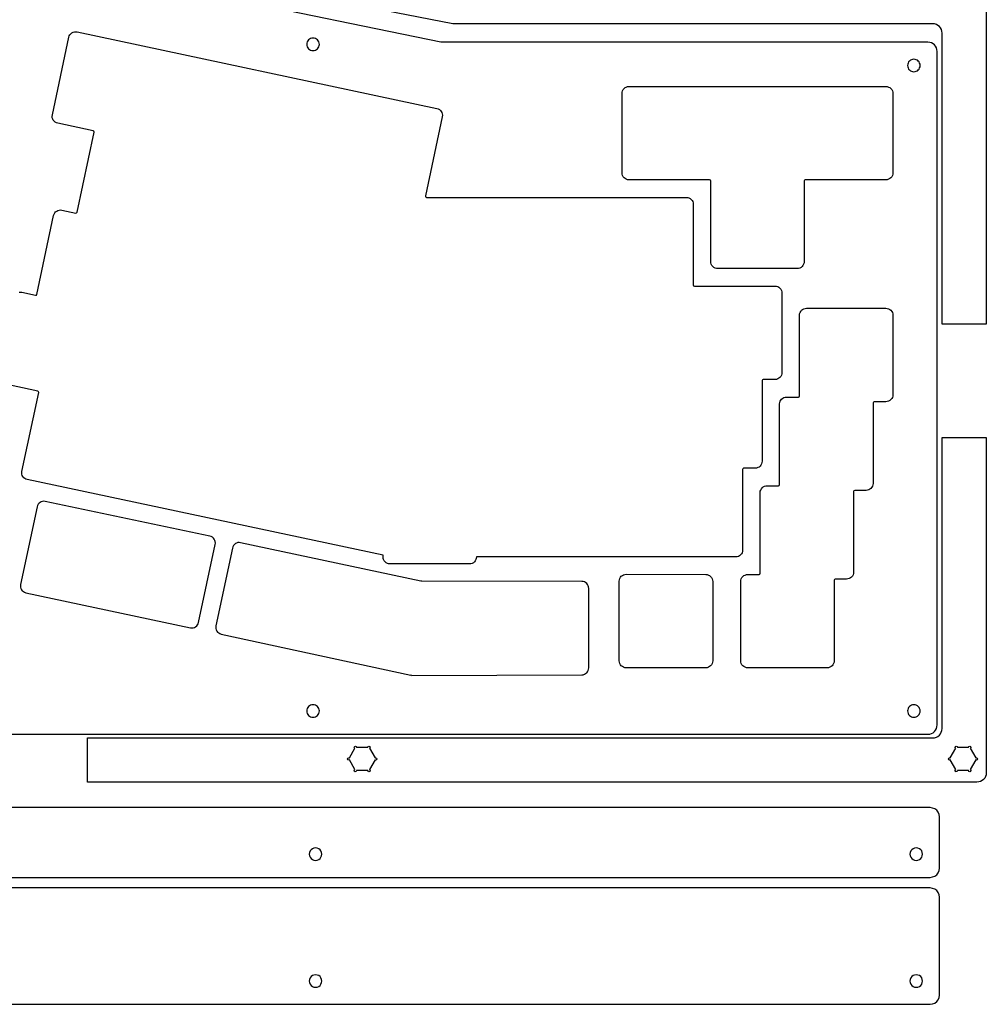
# Model space of a CAD drawing. Extents: x -3 to 2245, y -1140 to 1114.
# Tile 2 of 13: x 668 to 1452, y -1134 to -335. Entities that reach past the tile are written whole.
import ezdxf

# ---------------------------------------------------------------- set-up
doc = ezdxf.new("R2010")
doc.units = 0

msp = doc.modelspace()

# ---------------------------------------------------------------- linework, layer by layer
at = {"layer": 'cutting'}
for p, q in [((1019.61, -338.098), (738.18, -283.2266)), ((1009.95, -353.061), (698.279, -288.802)), ((1452.47, -309.745), (1452.47, -581.794)), ((1409.01, -338.092), (1019.604, -338.098)), ((1410.534396, -338.246039), (1409.011, -338.09194)), ((1411.953295, -338.686741), (1410.534396, -338.246039)), ((1413.2373, -339.383714), (1411.953295, -338.686741)), ((1414.356012, -340.306625), (1413.2373, -339.383714)), ((1415.279036, -341.425142), (1414.356012, -340.306625)), ((1415.975973, -342.708932), (1415.279036, -341.425142)), ((1416.416427, -344.127662), (1415.975973, -342.708932)), ((694.6, -412.115), (707.998, -349.0822)), ((707.998, -349.082), (708.348208, -347.98837)), ((708.348208, -347.98837), (708.892578, -347.016136)), ((708.892578, -347.016136), (709.604071, -346.182857)), ((709.604071, -346.182857), (710.455649, -345.506093)), ((710.455649, -345.506093), (711.420271, -345.003402)), ((711.420271, -345.003402), (712.4709, -344.692346)), ((712.4709, -344.692346), (713.580496, -344.590482)), ((713.580496, -344.590482), (714.72202, -344.71537)), ((714.722, -344.716), (1006.641, -406.7653)), ((902.549458, -351.200816), (901.925116, -351.956702)), ((903.305344, -350.576476), (902.549458, -351.200816)), ((904.171848, -350.104608), (903.305344, -350.576476)), ((905.128043, -349.80614), (904.171848, -350.104608)), ((906.153, -349.702), (905.128043, -349.80614)), ((907.177597, -349.80579), (906.15264, -349.70165)), ((908.133792, -350.104258), (907.177597, -349.80579)), ((909.000296, -350.576126), (908.133792, -350.104258)), ((909.756183, -351.200466), (909.000296, -350.576126)), ((910.380524, -351.956352), (909.756183, -351.200466)), ((1416.57, -345.651), (1416.416427, -344.127662)), ((1416.57, -581.794), (1416.57, -345.651)), ((901.15478, -353.779396), (901.05064, -354.80435)), ((901.051, -354.804), (901.15514, -355.828957)), ((901.453248, -352.823204), (901.15478, -353.779396)), ((901.15514, -355.828957), (901.453608, -356.785152)), ((901.925116, -351.956702), (901.453248, -352.823204)), ((901.453608, -356.785152), (901.925476, -357.651656)), ((901.925476, -357.651656), (902.549818, -358.407542)), ((902.549818, -358.407542), (903.305704, -359.031884)), ((903.305704, -359.031884), (904.172208, -359.503752)), ((904.172208, -359.503752), (905.128403, -359.80222)), ((907.177957, -359.80286), (908.134152, -359.504392)), ((908.134152, -359.504392), (909.000656, -359.032524)), ((909.000656, -359.032524), (909.756543, -358.408183)), ((909.756543, -358.408183), (910.380884, -357.652296)), ((910.852392, -352.822854), (910.380524, -351.956352)), ((910.380884, -357.652296), (910.852752, -356.785792)), ((911.15086, -353.779046), (910.852392, -352.822854)), ((910.852752, -356.785792), (911.15122, -355.829597)), ((911.255, -354.804), (911.15086, -353.779046)), ((911.15122, -355.829597), (911.25536, -354.80464)), ((1405.01, -353.061), (1009.95, -353.061)), ((1406.534396, -353.214523), (1405.011, -353.06095)), ((1407.953295, -353.654977), (1406.534396, -353.214523)), ((1409.2373, -354.351917), (1407.953295, -353.654977)), ((1410.356012, -355.274944), (1409.2373, -354.351917)), ((1411.279036, -356.393662), (1410.356012, -355.274944)), ((1411.975973, -357.677676), (1411.279036, -356.393662)), ((1412.416427, -359.096587), (1411.975973, -357.677676)), ((1412.57, -360.62), (1412.416427, -359.096587)), ((905.128403, -359.80222), (906.15336, -359.90636)), ((906.153, -359.907), (907.177957, -359.80286)), ((1391.688842, -367.258609), (1390.822331, -367.730479)), ((1392.645041, -366.96014), (1391.688842, -367.258609)), ((1393.67, -366.856), (1392.645041, -366.96014)), ((1394.702654, -366.96078), (1393.6777, -366.85664)), ((1395.658842, -367.259249), (1394.702654, -366.96078)), ((1396.525337, -367.731119), (1395.658842, -367.259249)), ((1412.57, -907.093), (1412.57, -360.621)), ((1388.671742, -370.933406), (1388.5676, -371.95836)), ((1388.57, -371.959), (1388.674142, -372.983957)), ((1388.970214, -369.977213), (1388.671742, -370.933406)), ((1388.674142, -372.983957), (1388.972614, -373.940152)), ((1389.442089, -369.110708), (1388.970214, -369.977213)), ((1388.972614, -373.940152), (1389.444489, -374.806656)), ((1390.066438, -368.354821), (1389.442089, -369.110708)), ((1389.444489, -374.806656), (1390.068837, -375.562543)), ((1390.822331, -367.730479), (1390.066438, -368.354821)), ((1397.281213, -368.355461), (1396.525337, -367.731119)), ((1397.273512, -375.562183), (1397.897843, -374.806296)), ((1397.905543, -369.111348), (1397.281213, -368.355461)), ((1397.897843, -374.806296), (1398.369702, -373.939792)), ((1398.377402, -369.977853), (1397.905543, -369.111348)), ((1398.369702, -373.939792), (1398.668163, -372.983597)), ((1398.675863, -370.934046), (1398.377402, -369.977853)), ((1398.668163, -372.983597), (1398.7723, -371.95864)), ((1398.78, -371.959), (1398.675863, -370.934046)), ((1390.068837, -375.562543), (1390.824731, -376.186884)), ((1390.824731, -376.186884), (1391.691242, -376.658752)), ((1391.691242, -376.658752), (1392.647441, -376.95722)), ((1392.647441, -376.95722), (1393.6724, -377.06136)), ((1393.67, -377.061), (1394.694954, -376.95686)), ((1394.694954, -376.95686), (1395.651142, -376.658392)), ((1395.651142, -376.658392), (1396.517637, -376.186524)), ((1396.517637, -376.186524), (1397.273512, -375.562183)), ((1157.335531, -392.429265), (1157.858245, -391.466258)), ((1157.858245, -391.466258), (1158.550525, -390.627221)), ((1158.550525, -390.627221), (1159.38957, -389.934953)), ((1159.38957, -389.934953), (1160.352581, -389.41225)), ((1160.352581, -389.41225), (1161.416758, -389.081909)), ((1161.416758, -389.081909), (1162.5593, -388.96673)), ((1162.56, -388.967), (1371.001, -388.967)), ((1371, -388.967), (1372.142571, -389.082179)), ((1372.142571, -389.082179), (1373.206761, -389.41252)), ((1373.206761, -389.41252), (1374.169774, -389.935223)), ((1374.169774, -389.935223), (1375.008813, -390.627491)), ((1375.008813, -390.627491), (1375.701081, -391.466528)), ((1375.701081, -391.466528), (1376.223783, -392.429535)), ((1156.89, -394.636), (1157.005183, -393.493445)), ((1156.89, -459.077), (1156.89, -394.636)), ((1157.005183, -393.493445), (1157.335531, -392.429265)), ((1376.223783, -392.429535), (1376.554121, -393.493715)), ((1376.554121, -393.493715), (1376.6693, -394.63627)), ((1376.67, -394.636), (1376.67, -459.077)), ((1006.64, -406.765), (1007.733663, -407.115213)), ((1007.733663, -407.115213), (1008.70592, -407.659591)), ((694.474413, -413.256422), (694.5993, -412.11488)), ((694.57628, -414.366035), (694.474413, -413.256422)), ((694.887341, -415.41668), (694.57628, -414.366035)), ((695.390039, -416.381316), (694.887341, -415.41668)), ((1011.01, -413.489), (997.3376, -477.8125)), ((1008.70592, -407.659591), (1009.539215, -408.371094)), ((1009.539215, -408.371094), (1010.215987, -409.222684)), ((1010.215987, -409.222684), (1010.718681, -410.18732)), ((1010.718681, -410.18732), (1011.029736, -411.237965)), ((1011.131595, -412.347578), (1011.0067, -413.48912)), ((1011.029736, -411.237965), (1011.131595, -412.347578)), ((696.066813, -417.232906), (695.390039, -416.381316)), ((696.900104, -417.944409), (696.066813, -417.232906)), ((697.872352, -418.488787), (696.900104, -417.944409)), ((698.966, -418.839), (697.872352, -418.488787)), ((727.71, -424.949), (698.9667, -418.83942)), ((714.644, -490.962), (728.4373, -426.0698)), ((728.306174, -425.358713), (727.71, -424.94897)), ((728.438, -426.07), (728.306174, -425.358713)), ((1157.005883, -460.219285), (1156.8907, -459.07673)), ((1157.336231, -461.283465), (1157.005883, -460.219285)), ((1157.858945, -462.246472), (1157.336231, -461.283465)), ((1158.551225, -463.085509), (1157.858945, -462.246472)), ((1159.39027, -463.777777), (1158.551225, -463.085509)), ((1375.009513, -463.085779), (1374.170474, -463.778047)), ((1375.701781, -462.246742), (1375.009513, -463.085779)), ((1376.224483, -461.283735), (1375.701781, -462.246742)), ((1376.554821, -460.219555), (1376.224483, -461.283735)), ((1376.67, -459.077), (1376.554821, -460.219555)), ((1160.353281, -464.30048), (1159.39027, -463.777777)), ((1161.417458, -464.630821), (1160.353281, -464.30048)), ((1162.56, -464.746), (1161.417458, -464.630821)), ((1227.95, -464.746), (1162.5551, -464.746)), ((1228.6159, -465.020266), (1227.9542, -464.74617)), ((1228.89, -465.682), (1228.6159, -465.020266)), ((1228.89, -531.077), (1228.89, -465.6821)), ((1304.934275, -465.017602), (1304.6627, -465.67331)), ((1304.67, -465.673), (1304.67, -531.0764)), ((1305.59, -464.746), (1304.934275, -465.017602)), ((1371, -464.746), (1305.5966, -464.746)), ((1372.143271, -464.631091), (1371.0007, -464.74627)), ((1373.207461, -464.30075), (1372.143271, -464.631091)), ((1374.170474, -463.778047), (1373.207461, -464.30075)), ((997.335, -477.813), (997.342282, -478.244031)), ((997.342282, -478.244031), (997.527031, -478.612858)), ((997.527031, -478.612858), (997.849385, -478.870252)), ((997.849385, -478.870252), (998.26948, -478.96699)), ((998.27, -478.967), (1090.5559, -478.967)), ((1090.56, -478.967), (1100.8911, -478.967)), ((1100.89, -478.967), (1209.002, -478.967)), ((1209, -478.967), (1210.142575, -479.082181)), ((1210.142575, -479.082181), (1211.206777, -479.412527)), ((1211.206777, -479.412527), (1212.169805, -479.935238)), ((1212.169805, -479.935238), (1213.008863, -480.627517)), ((1213.008863, -480.627517), (1213.701149, -481.466567)), ((1213.701149, -481.466567), (1214.223867, -482.42959)), ((1214.223867, -482.42959), (1214.554217, -483.493787)), ((1214.554217, -483.493787), (1214.6694, -484.63636)), ((1214.67, -484.636), (1214.67, -550.0281)), ((682.068, -557.649), (695.6655, -493.6777)), ((695.665, -493.678), (696.015216, -492.584355)), ((696.015216, -492.584355), (696.559595, -491.612108)), ((696.559595, -491.612108), (697.271098, -490.778817)), ((697.271098, -490.778817), (698.122686, -490.102042)), ((698.122686, -490.102042), (699.087321, -489.599344)), ((699.087321, -489.599344), (700.137962, -489.288281)), ((700.137962, -489.288281), (701.247572, -489.186413)), ((701.247572, -489.186413), (702.38911, -489.3113)), ((702.389, -489.311), (713.5373, -491.68061)), ((713.538, -491.681), (714.240368, -491.550816)), ((714.240368, -491.550816), (714.64497, -490.96212)), ((1229.005883, -532.219285), (1228.8907, -531.07673)), ((1229.336231, -533.283465), (1229.005883, -532.219285)), ((1229.858945, -534.246472), (1229.336231, -533.283465)), ((1230.551225, -535.085509), (1229.858945, -534.246472)), ((1231.39027, -535.777777), (1230.551225, -535.085509)), ((1303.009513, -535.085779), (1302.170474, -535.778047)), ((1303.701781, -534.246742), (1303.009513, -535.085779)), ((1304.224483, -533.283735), (1303.701781, -534.246742)), ((1304.554821, -532.219555), (1304.224483, -533.283735)), ((1304.67, -531.077), (1304.554821, -532.219555)), ((1232.353281, -536.30048), (1231.39027, -535.777777)), ((1233.417458, -536.630821), (1232.353281, -536.30048)), ((1234.56, -536.746), (1233.417458, -536.630821)), ((1299, -536.746), (1234.559, -536.746)), ((1300.143271, -536.631091), (1299.0007, -536.74627)), ((1301.207461, -536.30075), (1300.143271, -536.631091)), ((1302.170474, -535.778047), (1301.207461, -536.30075)), ((1214.67, -550.028), (1214.945825, -550.693933)), ((1214.945825, -550.693933), (1215.6118, -550.96976)), ((1215.61, -550.97), (1280.9968, -550.968)), ((1281, -550.968), (1282.142575, -551.083154)), ((1282.142575, -551.083154), (1283.206777, -551.413477)), ((667.56197, -555.972275), (668.671581, -555.87041)), ((668.671581, -555.87041), (669.81312, -555.9953)), ((669.813, -555.996), (680.9641, -558.36623)), ((680.964, -558.366), (681.664121, -558.236239)), ((681.664121, -558.236239), (682.06743, -557.64942)), ((1283.206777, -551.413477), (1284.169805, -551.936172)), ((1284.169805, -551.936172), (1285.008863, -552.628439)), ((1285.008863, -552.628439), (1285.701149, -553.46748)), ((1285.701149, -553.46748), (1286.223867, -554.430498)), ((1286.223867, -554.430498), (1286.554217, -555.494694)), ((1286.554217, -555.494694), (1286.6694, -556.63727)), ((1286.67, -556.637), (1286.67, -621.078)), ((1300.89, -574.636), (1301.005183, -573.49343)), ((1300.89, -640.025), (1300.89, -574.6363)), ((1301.005183, -573.49343), (1301.335533, -572.429235)), ((1301.335533, -572.429235), (1301.858251, -571.466215)), ((1301.858251, -571.466215), (1302.550538, -570.627166)), ((1302.550538, -570.627166), (1303.389595, -569.934887)), ((1303.389595, -569.934887), (1304.352623, -569.412176)), ((1304.352623, -569.412176), (1305.416825, -569.081831)), ((1305.416825, -569.081831), (1306.5594, -568.96665)), ((1306.56, -568.966), (1371.0008, -568.966)), ((1371, -568.966), (1372.142575, -569.081181)), ((1372.142575, -569.081181), (1373.206777, -569.411526)), ((1373.206777, -569.411526), (1374.169805, -569.934237)), ((1374.169805, -569.934237), (1375.008863, -570.626516)), ((1375.008863, -570.626516), (1375.701149, -571.465565)), ((1375.701149, -571.465565), (1376.223867, -572.428585)), ((1376.223867, -572.428585), (1376.554217, -573.49278)), ((1376.554217, -573.49278), (1376.6694, -574.63535)), ((1376.67, -574.636), (1376.67, -639.0767)), ((1452.47, -581.794), (1416.5711, -581.794)), ((1286.554826, -622.220528), (1286.224502, -623.284686)), ((1286.67, -621.078), (1286.554826, -622.220528)), ((682.816, -636.232), (654.0574, -630.11918)), ((1270.53, -627.675), (1270.53, -693.0756)), ((1270.804225, -627.019635), (1270.5326, -627.67539)), ((1271.46, -626.748), (1270.804225, -627.019635)), ((1281, -626.748), (1271.4587, -626.74835)), ((1282.143501, -626.632056), (1281.001, -626.74727)), ((1283.20763, -626.301693), (1282.143501, -626.632056)), ((1284.170591, -625.778978), (1283.20763, -626.301693)), ((1285.009588, -625.086708), (1284.170591, -625.778978)), ((1285.701823, -624.247678), (1285.009588, -625.086708)), ((1286.224502, -623.284686), (1285.701823, -624.247678)), ((669.935, -701.307), (683.5327, -637.3353)), ((683.403291, -636.635133), (682.81669, -636.23198)), ((683.533, -637.335), (683.403291, -636.635133)), ((1376.67, -639.076), (1376.554821, -640.218572)), ((1284.75, -646.635), (1284.865183, -645.492503)), ((1284.75, -712.039), (1284.75, -646.6345)), ((1284.865183, -645.492503), (1285.195531, -644.428394)), ((1285.195531, -644.428394), (1285.718245, -643.465471)), ((1285.718245, -643.465471), (1286.410525, -642.626534)), ((1286.410525, -642.626534), (1287.24957, -641.93438)), ((1287.24957, -641.93438), (1288.212581, -641.411809)), ((1288.212581, -641.411809), (1289.276758, -641.08162)), ((1289.276758, -641.08162), (1290.4193, -640.96661)), ((1290.42, -640.966), (1299.9455, -640.967)), ((1299.94, -640.968), (1300.607162, -640.691731)), ((1300.607162, -640.691731), (1300.8835, -640.02457)), ((1360.802175, -645.018485), (1360.5297, -645.67626)), ((1360.53, -645.677), (1360.53, -711.077)), ((1361.46, -644.746), (1360.802175, -645.018485)), ((1371, -644.746), (1361.4611, -644.74647)), ((1372.143271, -644.630307), (1371.0007, -644.74554)), ((1373.207461, -644.299921), (1372.143271, -644.630307)), ((1374.170474, -643.777177), (1373.207461, -644.299921)), ((1375.009513, -643.084872), (1374.170474, -643.777177)), ((1375.701781, -642.245806), (1375.009513, -643.084872)), ((1376.224483, -641.282773), (1375.701781, -642.245806)), ((1376.554821, -640.218572), (1376.224483, -641.282773)), ((1416.57, -910.063), (1416.57, -673.925)), ((1416.57, -673.925), (1452.4689, -673.925)), ((1452.47, -673.925), (1452.47, -945.967)), ((1270.41483, -694.218621), (1270.084513, -695.282878)), ((1270.53, -693.076), (1270.41483, -694.218621)), ((669.810419, -702.448422), (669.93531, -701.30688)), ((669.912284, -703.558035), (669.810419, -702.448422)), ((1254.76, -699.698), (1254.76, -765.0771)), ((1254.83475, -699.328298), (1254.7601, -699.69807)), ((1255.038325, -699.026325), (1254.83475, -699.328298)), ((1255.340263, -698.822707), (1255.038325, -699.026325)), ((1255.71, -698.748), (1255.340263, -698.822707)), ((1264.86, -698.746), (1255.7091, -698.748)), ((1266.003395, -698.63087), (1264.8608, -698.74624)), ((1267.067587, -698.300364), (1266.003395, -698.63087)), ((1268.030586, -697.777515), (1267.067587, -698.300364)), ((1268.8696, -697.085121), (1268.030586, -697.777515)), ((1269.561839, -696.245977), (1268.8696, -697.085121)), ((1270.084513, -695.282878), (1269.561839, -696.245977)), ((670.223344, -704.60868), (669.912284, -703.558035)), ((670.72604, -705.573316), (670.223344, -704.60868)), ((671.402813, -706.424906), (670.72604, -705.573316)), ((672.236104, -707.136409), (671.402813, -706.424906)), ((673.208352, -707.680787), (672.236104, -707.136409)), ((674.302, -708.031), (673.208352, -707.680787)), ((962.979, -769.391), (674.302, -708.0308)), ((1360.53, -711.077), (1360.414826, -712.219534)), ((1268.98, -718.636), (1269.09521, -717.4933)), ((1268.99, -784.039), (1268.98, -718.6355)), ((1269.09521, -717.4933), (1269.425633, -716.429003)), ((1269.425633, -716.429003), (1269.948462, -715.465916)), ((1269.948462, -715.465916), (1270.640887, -714.62684)), ((1270.640887, -714.62684), (1271.480103, -713.934581)), ((1271.480103, -713.934581), (1272.443298, -713.411942)), ((1272.443298, -713.411942), (1273.507667, -713.081727)), ((1273.507667, -713.081727), (1274.6504, -712.96674)), ((1274.65, -712.967), (1283.8204, -712.969)), ((1283.82, -712.968), (1284.47705, -712.695971)), ((1284.47705, -712.695971), (1284.7492, -712.03902)), ((1345.031287, -717.023021), (1344.7543, -717.69179)), ((1344.76, -717.692), (1344.76, -783.0767)), ((1345.7, -716.746), (1345.031287, -717.023021)), ((1354.86, -716.746), (1345.705, -716.74628)), ((1356.003434, -716.631062), (1354.8609, -716.74627)), ((1357.067587, -716.300704), (1356.003434, -716.631062)), ((1358.030566, -715.777992), (1357.067587, -716.300704)), ((1358.869575, -715.085722), (1358.030566, -715.777992)), ((1359.561818, -714.246692), (1358.869575, -715.085722)), ((1360.0845, -713.283697), (1359.561818, -714.246692)), ((1360.414826, -712.219534), (1360.0845, -713.283697)), ((684.637126, -726.477028), (683.785512, -727.153971)), ((685.60183, -725.97419), (684.637126, -726.477028)), ((686.652575, -725.663027), (685.60183, -725.97419)), ((687.762314, -725.561107), (686.652575, -725.663027)), ((688.904, -725.686), (687.762314, -725.561107)), ((822.402, -753.866), (688.904, -725.686)), ((682.18, -730.054), (668.781, -793.087)), ((682.529742, -728.959901), (682.17968, -730.05375)), ((683.074035, -727.987452), (682.529742, -728.959901)), ((683.785512, -727.153971), (683.074035, -727.987452)), ((823.496096, -754.216742), (822.40225, -753.86668)), ((824.468543, -754.761035), (823.496096, -754.216742)), ((825.302022, -755.472512), (824.468543, -754.761035)), ((825.978965, -756.324126), (825.302022, -755.472512)), ((826.481803, -757.28883), (825.978965, -756.324126)), ((826.792967, -758.339575), (826.481803, -757.28883)), ((826.894889, -759.449314), (826.792967, -758.339575)), ((813.332, -823.812), (826.7701, -760.5907)), ((826.77, -760.591), (826.894889, -759.449314)), ((840.682, -763.548), (827.284, -826.578)), ((841.031742, -762.453902), (840.68168, -763.54775)), ((841.576035, -761.481453), (841.031742, -762.453902)), ((842.287512, -760.647974), (841.576035, -761.481453)), ((843.139126, -759.971031), (842.287512, -760.647974)), ((844.10383, -759.468194), (843.139126, -759.971031)), ((845.154575, -759.157031), (844.10383, -759.468194)), ((846.264314, -759.05511), (845.154575, -759.157031)), ((847.406, -759.18), (846.264314, -759.05511)), ((993.684, -790.429), (847.406, -759.1801)), ((1254.644821, -766.219555), (1254.314484, -767.283735)), ((1254.76, -765.077), (1254.644821, -766.219555)), ((963.093909, -771.890285), (962.97873, -770.74773)), ((962.979, -770.748), (962.979, -769.39139)), ((963.42425, -772.954465), (963.093909, -771.890285)), ((963.946953, -773.917472), (963.42425, -772.954465)), ((964.639221, -774.756509), (963.946953, -773.917472)), ((965.478258, -775.448777), (964.639221, -774.756509)), ((1037.099525, -774.756779), (1036.260498, -775.449047)), ((1037.791786, -773.917742), (1037.099525, -774.756779)), ((1038.314484, -772.954735), (1037.791786, -773.917742)), ((1038.644821, -771.890555), (1038.314484, -772.954735)), ((1038.76, -770.748), (1038.644821, -771.890555)), ((1249.09, -770.746), (1038.76, -770.746)), ((1038.76, -770.746), (1038.76, -770.747)), ((1250.233338, -770.631091), (1249.0908, -770.74627)), ((1251.297503, -770.30075), (1250.233338, -770.631091)), ((1252.260498, -769.778047), (1251.297503, -770.30075)), ((1253.099525, -769.085779), (1252.260498, -769.778047)), ((1253.791786, -768.246742), (1253.099525, -769.085779)), ((1254.314484, -767.283735), (1253.791786, -768.246742)), ((966.441265, -775.97148), (965.478258, -775.448777)), ((967.505445, -776.301821), (966.441265, -775.97148)), ((968.648, -776.417), (967.505445, -776.301821)), ((1033.09, -776.417), (968.648, -776.417)), ((1034.233338, -776.302091), (1033.0908, -776.41727)), ((1035.297503, -775.97175), (1034.233338, -776.302091)), ((1036.260498, -775.449047), (1035.297503, -775.97175)), ((994.471, -790.512), (993.68391, -790.4286)), ((1124.17, -790.598), (994.466, -790.512)), ((1125.322333, -790.712717), (1124.1796, -790.59773)), ((1126.386702, -791.042932), (1125.322333, -790.712717)), ((1154.65, -790.443), (1154.76521, -789.300296)), ((1154.65, -855.077), (1154.65, -790.4433)), ((1154.76521, -789.300296), (1155.095633, -788.235998)), ((1155.095633, -788.235998), (1155.618462, -787.272908)), ((1155.618462, -787.272908), (1156.310888, -786.433831)), ((1156.310888, -786.433831), (1157.150103, -785.741571)), ((1157.150103, -785.741571), (1158.113298, -785.218932)), ((1158.113298, -785.218932), (1159.177667, -784.888717)), ((1159.177667, -784.888717), (1160.3204, -784.77373)), ((1160.32, -784.774), (1224.7598, -784.96561)), ((1224.76, -784.965), (1225.90271, -785.080209)), ((1225.90271, -785.080209), (1226.967014, -785.410629)), ((1226.967014, -785.410629), (1227.930108, -785.933454)), ((1227.930108, -785.933454), (1228.769188, -786.625875)), ((1228.769188, -786.625875), (1229.46145, -787.465084)), ((1229.46145, -787.465084), (1229.984092, -788.428273)), ((1229.984092, -788.428273), (1230.31431, -789.492634)), ((1230.31431, -789.492634), (1230.4293, -790.63536)), ((1230.43, -790.636), (1230.4301, -855.077)), ((1253.22, -790.636), (1253.33521, -789.4933)), ((1253.22, -855.077), (1253.22, -790.6361)), ((1253.33521, -789.4933), (1253.665633, -788.429003)), ((1253.665633, -788.429003), (1254.188462, -787.465916)), ((1254.188462, -787.465916), (1254.880887, -786.62684)), ((1254.880887, -786.62684), (1255.720103, -785.934581)), ((1255.720103, -785.934581), (1256.683298, -785.411942)), ((1256.683298, -785.411942), (1257.747667, -785.081727)), ((1257.747667, -785.081727), (1258.8904, -784.96674)), ((1258.89, -784.967), (1268.0604, -784.969)), ((1268.06, -784.968), (1268.717012, -784.695971)), ((1268.717012, -784.695971), (1268.9892, -784.03902)), ((1329.271288, -789.023021), (1328.9943, -789.69179)), ((1329, -789.692), (1329, -855.0767)), ((1329.94, -788.746), (1329.271288, -789.023021)), ((1339.09, -788.746), (1329.9445, -788.74619)), ((1340.233175, -788.631179), (1339.0906, -788.74636)), ((1341.297377, -788.300833), (1340.233175, -788.631179)), ((1342.260405, -787.778122), (1341.297377, -788.300833)), ((1343.099463, -787.085843), (1342.260405, -787.778122)), ((1343.791749, -786.246793), (1343.099463, -787.085843)), ((1344.314467, -785.28377), (1343.791749, -786.246793)), ((1344.644817, -784.219573), (1344.314467, -785.28377)), ((1344.76, -783.077), (1344.644817, -784.219573)), ((668.781, -793.087), (668.656111, -794.228553)), ((668.656111, -794.228553), (668.757979, -795.338177)), ((668.757979, -795.338177), (669.069044, -796.388832)), ((669.069044, -796.388832), (669.571747, -797.353479)), ((669.571747, -797.353479), (670.248529, -798.205077)), ((670.248529, -798.205077), (671.081828, -798.916588)), ((671.081828, -798.916588), (672.054085, -799.460972)), ((1127.349897, -791.565571), (1126.386702, -791.042932)), ((1128.189112, -792.257831), (1127.349897, -791.565571)), ((1128.881538, -793.096908), (1128.189112, -792.257831)), ((1129.404367, -794.059998), (1128.881538, -793.096908)), ((1129.73479, -795.124296), (1129.404367, -794.059998)), ((1129.85, -796.267), (1129.73479, -795.124296)), ((1129.85, -860.727), (1129.85, -796.2672)), ((672.054085, -799.460972), (673.14774, -799.81119)), ((673.148, -799.811), (806.607, -828.1787)), ((806.607, -828.179), (807.748551, -828.303889)), ((807.748551, -828.303889), (808.858173, -828.202021)), ((808.858173, -828.202021), (809.908828, -827.890956)), ((809.908828, -827.890956), (810.873475, -827.388252)), ((810.873475, -827.388252), (811.725075, -826.711471)), ((811.725075, -826.711471), (812.436587, -825.878172)), ((812.436587, -825.878172), (812.980972, -824.905915)), ((812.980972, -824.905915), (813.33119, -823.81226)), ((827.284, -826.578), (827.159111, -827.719551)), ((827.159111, -827.719551), (827.260979, -828.829173)), ((827.260979, -828.829173), (827.572044, -829.879828)), ((827.572044, -829.879828), (828.074748, -830.844475)), ((828.074748, -830.844475), (828.751529, -831.696075)), ((828.751529, -831.696075), (829.584828, -832.407587)), ((829.584828, -832.407587), (830.557085, -832.951972)), ((830.557085, -832.951972), (831.65074, -833.30219)), ((831.651, -833.302), (985.588, -866.8095)), ((1129.403867, -862.934415), (1129.734217, -861.87022)), ((1129.734217, -861.87022), (1129.8494, -860.72765)), ((1154.765783, -856.219213), (1154.6506, -855.07664)), ((1155.096133, -857.28341), (1154.765783, -856.219213)), ((1155.618851, -858.246433), (1155.096133, -857.28341)), ((1156.311137, -859.085483), (1155.618851, -858.246433)), ((1157.150195, -859.777762), (1156.311137, -859.085483)), ((1158.113223, -860.300473), (1157.150195, -859.777762)), ((1159.177425, -860.630819), (1158.113223, -860.300473)), ((1160.32, -860.746), (1159.177425, -860.630819)), ((1224.76, -860.746), (1160.3192, -860.746)), ((1225.903175, -860.631179), (1224.7606, -860.74636)), ((1226.967377, -860.300833), (1225.903175, -860.631179)), ((1227.930405, -859.778122), (1226.967377, -860.300833)), ((1228.769463, -859.085843), (1227.930405, -859.778122)), ((1229.461749, -858.246793), (1228.769463, -859.085843)), ((1229.984467, -857.28377), (1229.461749, -858.246793)), ((1230.314817, -856.219573), (1229.984467, -857.28377)), ((1230.43, -855.077), (1230.314817, -856.219573)), ((1253.335783, -856.219213), (1253.2206, -855.07664)), ((1253.666133, -857.28341), (1253.335783, -856.219213)), ((1254.188851, -858.246433), (1253.666133, -857.28341)), ((1254.881138, -859.085483), (1254.188851, -858.246433)), ((1255.720195, -859.777762), (1254.881138, -859.085483)), ((1256.683223, -860.300473), (1255.720195, -859.777762)), ((1257.747425, -860.630819), (1256.683223, -860.300473)), ((1258.89, -860.746), (1257.747425, -860.630819)), ((1323.33, -860.746), (1258.8892, -860.746)), ((1324.473175, -860.631179), (1323.3306, -860.74636)), ((1325.537377, -860.300833), (1324.473175, -860.631179)), ((1326.500405, -859.778122), (1325.537377, -860.300833)), ((1327.339463, -859.085843), (1326.500405, -859.778122)), ((1328.031749, -858.246793), (1327.339463, -859.085843)), ((1328.554467, -857.28377), (1328.031749, -858.246793)), ((1328.884817, -856.219573), (1328.554467, -857.28377)), ((1329, -855.077), (1328.884817, -856.219573)), ((986.405, -866.896), (985.58744, -866.8095)), ((986.405, -866.896), (1124.176, -866.39668)), ((1124.18, -866.397), (1125.322575, -866.281819)), ((1125.322575, -866.281819), (1126.386777, -865.951474)), ((1126.386777, -865.951474), (1127.349805, -865.428763)), ((1127.349805, -865.428763), (1128.188863, -864.736484)), ((1128.188863, -864.736484), (1128.881149, -863.897435)), ((1128.881149, -863.897435), (1129.403867, -862.934415)), ((901.15478, -894.729441), (901.05064, -895.7544)), ((901.453248, -893.773242), (901.15478, -894.729441)), ((901.925116, -892.906731), (901.453248, -893.773242)), ((902.549458, -892.150838), (901.925116, -892.906731)), ((903.305344, -891.526489), (902.549458, -892.150838)), ((904.171848, -891.054614), (903.305344, -891.526489)), ((905.128043, -890.756142), (904.171848, -891.054614)), ((906.153, -890.652), (905.128043, -890.756142)), ((907.177597, -890.755742), (906.15264, -890.6516)), ((908.133792, -891.054214), (907.177597, -890.755742)), ((909.000296, -891.526089), (908.133792, -891.054214)), ((909.756183, -892.150438), (909.000296, -891.526089)), ((910.380524, -892.906331), (909.756183, -892.150438)), ((910.852392, -893.772842), (910.380524, -892.906331)), ((911.15086, -894.729041), (910.852392, -893.772842)), ((911.255, -895.754), (911.15086, -894.729041)), ((1388.671742, -894.729441), (1388.5676, -895.7544)), ((1388.970214, -893.773242), (1388.671742, -894.729441)), ((1389.442089, -892.906731), (1388.970214, -893.773242)), ((1390.066438, -892.150838), (1389.442089, -892.906731)), ((1390.822331, -891.526489), (1390.066438, -892.150838)), ((1391.688842, -891.054614), (1390.822331, -891.526489)), ((1392.645041, -890.756142), (1391.688842, -891.054614)), ((1393.67, -890.652), (1392.645041, -890.756142)), ((1394.702654, -890.755742), (1393.6777, -890.6516)), ((1395.658842, -891.054214), (1394.702654, -890.755742)), ((1396.525337, -891.526089), (1395.658842, -891.054214)), ((1397.281213, -892.150438), (1396.525337, -891.526089)), ((1397.905543, -892.906331), (1397.281213, -892.150438)), ((1398.377402, -893.772842), (1397.905543, -892.906331)), ((1398.675863, -894.729041), (1398.377402, -893.772842)), ((1398.78, -895.754), (1398.675863, -894.729041)), ((901.051, -895.754), (901.15514, -896.778959)), ((901.15514, -896.778959), (901.453608, -897.735158)), ((901.453608, -897.735158), (901.925476, -898.601669)), ((901.925476, -898.601669), (902.549818, -899.357562)), ((902.549818, -899.357562), (903.305704, -899.981911)), ((903.305704, -899.981911), (904.172208, -900.453786)), ((904.172208, -900.453786), (905.128403, -900.752258)), ((905.128403, -900.752258), (906.15336, -900.8564)), ((906.153, -900.856), (907.177957, -900.751858)), ((907.177957, -900.751858), (908.134152, -900.453386)), ((908.134152, -900.453386), (909.000656, -899.981511)), ((909.000656, -899.981511), (909.756543, -899.357162)), ((909.756543, -899.357162), (910.380884, -898.601269)), ((910.380884, -898.601269), (910.852752, -897.734758)), ((910.852752, -897.734758), (911.15122, -896.778559)), ((911.15122, -896.778559), (911.25536, -895.7536)), ((1388.57, -895.754), (1388.674142, -896.778959)), ((1388.674142, -896.778959), (1388.972614, -897.735158)), ((1388.972614, -897.735158), (1389.444489, -898.601669)), ((1389.444489, -898.601669), (1390.068837, -899.357562)), ((1390.068837, -899.357562), (1390.824731, -899.981911)), ((1390.824731, -899.981911), (1391.691242, -900.453786)), ((1391.691242, -900.453786), (1392.647441, -900.752258)), ((1392.647441, -900.752258), (1393.6724, -900.8564)), ((1393.67, -900.856), (1394.694954, -900.751858)), ((1394.694954, -900.751858), (1395.651142, -900.453386)), ((1395.651142, -900.453386), (1396.517637, -899.981511)), ((1396.517637, -899.981511), (1397.273512, -899.357162)), ((1397.273512, -899.357162), (1397.897843, -898.601269)), ((1397.897843, -898.601269), (1398.369702, -897.734758)), ((1398.369702, -897.734758), (1398.668163, -896.778559)), ((1398.668163, -896.778559), (1398.7723, -895.7536)), ((1411.278036, -911.3193), (1411.974973, -910.035295)), ((1411.974973, -910.035295), (1412.415427, -908.616396)), ((1412.415427, -908.616396), (1412.569, -907.093)), ((1416.415427, -911.58637), (1416.569, -910.0629)), ((62.9504, -914.652), (1405.01, -914.652)), ((723.06, -953.526), (723.06, -917.6205)), ((723.06, -917.621), (1409.013, -917.622)), ((1405.01, -914.652), (1406.533396, -914.498427)), ((1406.533396, -914.498427), (1407.952295, -914.057973)), ((1407.952295, -914.057973), (1409.2363, -913.361036)), ((1409.01, -917.622), (1410.533396, -917.468714)), ((1409.2363, -913.361036), (1410.355013, -912.438013)), ((1410.355013, -912.438013), (1411.278036, -911.3193)), ((1410.533396, -917.468714), (1411.952295, -917.028394)), ((1411.952295, -917.028394), (1413.2363, -916.33147)), ((1413.2363, -916.33147), (1414.355013, -915.408375)), ((1414.355013, -915.408375), (1415.278036, -914.289539)), ((1415.278036, -914.289539), (1415.974973, -913.005394)), ((1415.974973, -913.005394), (1416.415427, -911.58637)), ((935.606, -933.824), (940.13164, -925.9856)), ((939.65194, -925.1798), (939.928711, -924.511675)), ((939.786317, -925.652), (939.65194, -925.1798)), ((940.132, -925.985), (939.786317, -925.652)), ((939.928711, -924.511675), (940.59684, -924.2349)), ((940.59684, -924.2349), (941.264974, -924.511675)), ((941.264974, -924.511675), (941.54175, -925.1798)), ((941.542, -925.18), (950.56275, -925.18)), ((950.562, -925.18), (950.838742, -924.511875)), ((950.838742, -924.511875), (951.50691, -924.2351)), ((951.50691, -924.2351), (952.175039, -924.511875)), ((952.317432, -925.6522), (951.97175, -925.9852)), ((951.972, -925.985), (956.49755, -933.8234)), ((952.175039, -924.511875), (952.45181, -925.18)), ((952.45181, -925.18), (952.317432, -925.6522)), ((1423.13, -933.824), (1427.6557, -925.9856)), ((1427.1699, -925.1798), (1427.446675, -924.511675)), ((1427.304275, -925.652), (1427.1699, -925.1798)), ((1427.65, -925.985), (1427.304275, -925.652)), ((1427.446675, -924.511675), (1428.1148, -924.2349)), ((1428.1148, -924.2349), (1428.782925, -924.511675)), ((1428.782925, -924.511675), (1429.0597, -925.1798)), ((1429.06, -925.18), (1438.0808, -925.18)), ((1438.08, -925.18), (1438.356737, -924.511875)), ((1438.356737, -924.511875), (1439.0249, -924.2351)), ((1439.0249, -924.2351), (1439.693025, -924.511875)), ((1439.835425, -925.6522), (1439.4897, -925.9852)), ((1439.49, -925.985), (1444.0156, -933.8234)), ((1439.693025, -924.511875), (1439.9698, -925.18)), ((1439.9698, -925.18), (1439.835425, -925.6522)), ((934.19626, -934.6288), (934.472991, -933.960725)), ((934.472991, -935.296962), (934.19626, -934.6288)), ((934.472991, -933.960725), (935.14108, -933.684)), ((935.14108, -933.684), (935.60592, -933.8236)), ((956.498, -933.824), (956.96285, -933.6844)), ((956.96285, -933.6844), (957.630979, -933.961125)), ((957.630979, -933.961125), (957.90775, -934.6292)), ((957.90775, -934.6292), (957.630979, -935.297362)), ((1421.7203, -934.6288), (1421.997025, -933.960725)), ((1421.997025, -935.296962), (1421.7203, -934.6288)), ((1421.997025, -933.960725), (1422.6651, -933.684)), ((1422.6651, -933.684), (1423.1299, -933.8236)), ((1444.02, -933.824), (1444.4848, -933.6844)), ((1444.4848, -933.6844), (1445.152925, -933.961125)), ((1445.152925, -933.961125), (1445.4297, -934.6292)), ((1445.4297, -934.6292), (1445.152925, -935.297362)), ((935.14108, -935.5737), (934.472991, -935.296962)), ((935.606, -935.434), (935.14108, -935.5737)), ((940.132, -943.272), (935.60644, -935.4335)), ((956.498, -935.434), (951.97245, -943.2724)), ((956.962, -935.574), (956.49715, -935.4343)), ((957.630979, -935.297362), (956.96285, -935.5741)), ((1422.6651, -935.5737), (1421.997025, -935.296962)), ((1423.13, -935.434), (1422.6651, -935.5737)), ((1427.65, -943.272), (1423.1244, -935.4335)), ((1444.02, -935.434), (1439.4944, -943.2724)), ((1444.48, -935.574), (1444.0152, -935.4343)), ((1445.152925, -935.297362), (1444.4848, -935.5741)), ((939.65219, -944.078), (939.786568, -943.60585)), ((939.863735, -944.746162), (939.65219, -944.078)), ((939.786568, -943.60585), (940.13225, -943.2729)), ((940.07528, -945.0229), (939.863735, -944.746162)), ((940.744732, -944.948652), (940.07528, -945.0229)), ((941.199998, -944.746162), (940.744732, -944.948652)), ((941.459584, -944.445817), (941.199998, -944.746162)), ((941.542, -944.078), (941.459584, -944.445817)), ((950.562, -944.078), (941.54125, -944.078)), ((950.838992, -944.745363), (950.56225, -944.0772)), ((951.50716, -945.0221), (950.838992, -944.745363)), ((952.175289, -944.745363), (951.50716, -945.0221)), ((951.972, -943.272), (952.317682, -943.605)), ((952.45206, -944.0772), (952.175289, -944.745363)), ((952.317682, -943.605), (952.45206, -944.0772)), ((1427.1702, -944.078), (1427.304575, -943.60585)), ((1427.38175, -944.746162), (1427.1702, -944.078)), ((1427.304575, -943.60585), (1427.6503, -943.2729)), ((1427.5933, -945.0229), (1427.38175, -944.746162)), ((1428.262741, -944.948652), (1427.5933, -945.0229)), ((1428.718, -944.746162), (1428.262741, -944.948652)), ((1428.977584, -944.445817), (1428.718, -944.746162)), ((1429.06, -944.078), (1428.977584, -944.445817)), ((1438.08, -944.078), (1429.0592, -944.078)), ((1438.357037, -944.745363), (1438.0803, -944.0772)), ((1439.0252, -945.0221), (1438.357037, -944.745363)), ((1439.693325, -944.745363), (1439.0252, -945.0221)), ((1439.49, -943.272), (1439.835725, -943.605)), ((1439.9701, -944.0772), (1439.693325, -944.745363)), ((1439.835725, -943.605), (1439.9701, -944.0772)), ((1451.179036, -950.1933), (1450.256012, -951.312012)), ((1451.875973, -948.909295), (1451.179036, -950.1933)), ((1452.316427, -947.490396), (1451.875973, -948.909295)), ((1452.47, -945.967), (1452.316427, -947.490396)), ((1444.91, -953.526), (723.06, -953.526)), ((1446.434396, -953.372427), (1444.911, -953.526)), ((1447.853295, -952.931973), (1446.434396, -953.372427)), ((1449.1373, -952.235036), (1447.853295, -952.931973)), ((1450.256012, -951.312012), (1449.1373, -952.235036)), ((1406.96, -974.121), (65.1733, -974.121)), ((1408.925, -974.484), (1406.96, -974.121)), ((1410.77, -975.153), (1408.925, -974.484)), ((1412.32375, -976.308625), (1410.77, -975.153)), ((1413.48, -977.864), (1412.32375, -976.308625)), ((1414.1525, -979.711875), (1413.48, -977.864)), ((1414.51, -981.679), (1414.1525, -979.711875)), ((1414.51, -1023.24), (1414.51, -981.679)), ((903.346125, -1010.58375), (903.099, -1011.91)), ((903.099, -1011.91), (903.346125, -1013.2325)), ((903.798, -1009.34), (903.346125, -1010.58375)), ((903.346125, -1013.2325), (903.798, -1014.48)), ((904.579125, -1008.28625), (903.798, -1009.34)), ((903.798, -1014.48), (904.579125, -1015.53)), ((905.631, -1007.51), (904.579125, -1008.28625)), ((906.875375, -1007.055), (905.631, -1007.51)), ((908.2, -1006.81), (906.875375, -1007.055)), ((909.52475, -1007.055), (908.2, -1006.81)), ((910.77, -1007.51), (909.52475, -1007.055)), ((911.821125, -1008.28625), (910.77, -1007.51)), ((912.603, -1009.34), (911.821125, -1008.28625)), ((911.821125, -1015.53), (912.603, -1014.48)), ((913.054875, -1010.58375), (912.603, -1009.34)), ((912.603, -1014.48), (913.054875, -1013.2325)), ((913.302, -1011.91), (913.054875, -1010.58375)), ((913.054875, -1013.2325), (913.302, -1011.91)), ((1390.765, -1010.58375), (1390.52, -1011.91)), ((1390.52, -1011.91), (1390.765, -1013.2325)), ((1391.22, -1009.34), (1390.765, -1010.58375)), ((1390.765, -1013.2325), (1391.22, -1014.48)), ((1392, -1008.28625), (1391.22, -1009.34)), ((1391.22, -1014.48), (1392, -1015.53)), ((1393.05, -1007.51), (1392, -1008.28625)), ((1394.2975, -1007.055), (1393.05, -1007.51)), ((1395.62, -1006.81), (1394.2975, -1007.055)), ((1396.9425, -1007.055), (1395.62, -1006.81)), ((1398.19, -1007.51), (1396.9425, -1007.055)), ((1399.24, -1008.28625), (1398.19, -1007.51)), ((1400.02, -1009.34), (1399.24, -1008.28625)), ((1399.24, -1015.53), (1400.02, -1014.48)), ((1400.475, -1010.58375), (1400.02, -1009.34)), ((1400.02, -1014.48), (1400.475, -1013.2325)), ((1400.72, -1011.91), (1400.475, -1010.58375)), ((1400.475, -1013.2325), (1400.72, -1011.91)), ((904.579125, -1015.53), (905.631, -1016.31)), ((905.631, -1016.31), (906.875375, -1016.765)), ((906.875375, -1016.765), (908.2, -1017.01)), ((908.2, -1017.01), (909.52475, -1016.765)), ((909.52475, -1016.765), (910.77, -1016.31)), ((910.77, -1016.31), (911.821125, -1015.53)), ((1392, -1015.53), (1393.05, -1016.31)), ((1393.05, -1016.31), (1394.2975, -1016.765)), ((1394.2975, -1016.765), (1395.62, -1017.01)), ((1395.62, -1017.01), (1396.9425, -1016.765)), ((1396.9425, -1016.765), (1398.19, -1016.31)), ((1398.19, -1016.31), (1399.24, -1015.53)), ((1406.96, -1030.8), (1408.925, -1030.43875)), ((1408.925, -1030.43875), (1410.77, -1029.77)), ((1410.77, -1029.77), (1412.32375, -1028.61375)), ((1412.32375, -1028.61375), (1413.48, -1027.06)), ((1413.48, -1027.06), (1414.1525, -1025.21)), ((1414.1525, -1025.21), (1414.51, -1023.24)), ((65.1733, -1030.8), (1406.96, -1030.8)), ((1406.96, -1039.31), (65.1733, -1039.31)), ((1408.925, -1039.6675), (1406.96, -1039.31)), ((1410.77, -1040.34), (1408.925, -1039.6675)), ((1412.32375, -1041.49625), (1410.77, -1040.34)), ((1413.48, -1043.05), (1412.32375, -1041.49625)), ((1414.1525, -1044.89875), (1413.48, -1043.05)), ((1414.51, -1046.86), (1414.1525, -1044.89875)), ((1414.51, -1126.22), (1414.51, -1046.86)), ((905.631, -1110.48), (904.579125, -1111.26)), ((906.875375, -1110.025), (905.631, -1110.48)), ((908.2, -1109.78), (906.875375, -1110.025)), ((909.52475, -1110.025), (908.2, -1109.78)), ((910.77, -1110.48), (909.52475, -1110.025)), ((911.821125, -1111.26), (910.77, -1110.48)), ((1393.05, -1110.48), (1392, -1111.26)), ((1394.2975, -1110.025), (1393.05, -1110.48)), ((1395.62, -1109.78), (1394.2975, -1110.025)), ((1396.9425, -1110.025), (1395.62, -1109.78)), ((1398.19, -1110.48), (1396.9425, -1110.025)), ((1399.24, -1111.26), (1398.19, -1110.48)), ((903.346125, -1113.5575), (903.099, -1114.88)), ((903.099, -1114.88), (903.346125, -1116.20625)), ((903.798, -1112.31), (903.346125, -1113.5575)), ((903.346125, -1116.20625), (903.798, -1117.45)), ((904.579125, -1111.26), (903.798, -1112.31)), ((903.798, -1117.45), (904.579125, -1118.50375)), ((904.579125, -1118.50375), (905.631, -1119.28)), ((910.77, -1119.28), (911.821125, -1118.50375)), ((912.603, -1112.31), (911.821125, -1111.26)), ((911.821125, -1118.50375), (912.603, -1117.45)), ((913.054875, -1113.5575), (912.603, -1112.31)), ((912.603, -1117.45), (913.054875, -1116.20625)), ((913.302, -1114.88), (913.054875, -1113.5575)), ((913.054875, -1116.20625), (913.302, -1114.88)), ((1390.765, -1113.5575), (1390.52, -1114.88)), ((1390.52, -1114.88), (1390.765, -1116.20625)), ((1391.22, -1112.31), (1390.765, -1113.5575)), ((1390.765, -1116.20625), (1391.22, -1117.45)), ((1392, -1111.26), (1391.22, -1112.31)), ((1391.22, -1117.45), (1392, -1118.50375)), ((1392, -1118.50375), (1393.05, -1119.28)), ((1398.19, -1119.28), (1399.24, -1118.50375)), ((1400.02, -1112.31), (1399.24, -1111.26)), ((1399.24, -1118.50375), (1400.02, -1117.45)), ((1400.475, -1113.5575), (1400.02, -1112.31)), ((1400.02, -1117.45), (1400.475, -1116.20625)), ((1400.72, -1114.88), (1400.475, -1113.5575)), ((1400.475, -1116.20625), (1400.72, -1114.88)), ((905.631, -1119.28), (906.875375, -1119.735)), ((906.875375, -1119.735), (908.2, -1119.98)), ((908.2, -1119.98), (909.52475, -1119.735)), ((909.52475, -1119.735), (910.77, -1119.28)), ((1393.05, -1119.28), (1394.2975, -1119.735)), ((1394.2975, -1119.735), (1395.62, -1119.98)), ((1395.62, -1119.98), (1396.9425, -1119.735)), ((1396.9425, -1119.735), (1398.19, -1119.28)), ((1414.1525, -1128.185), (1414.51, -1126.22)), ((65.1733, -1133.77), (1406.96, -1133.77)), ((1406.96, -1133.77), (1408.925, -1133.4125)), ((1408.925, -1133.4125), (1410.77, -1132.74)), ((1410.77, -1132.74), (1412.32375, -1131.5875)), ((1412.32375, -1131.5875), (1413.48, -1130.03)), ((1413.48, -1130.03), (1414.1525, -1128.185))]:
    msp.add_line(p, q, dxfattribs=at)

doc.saveas('drawing.dxf')
